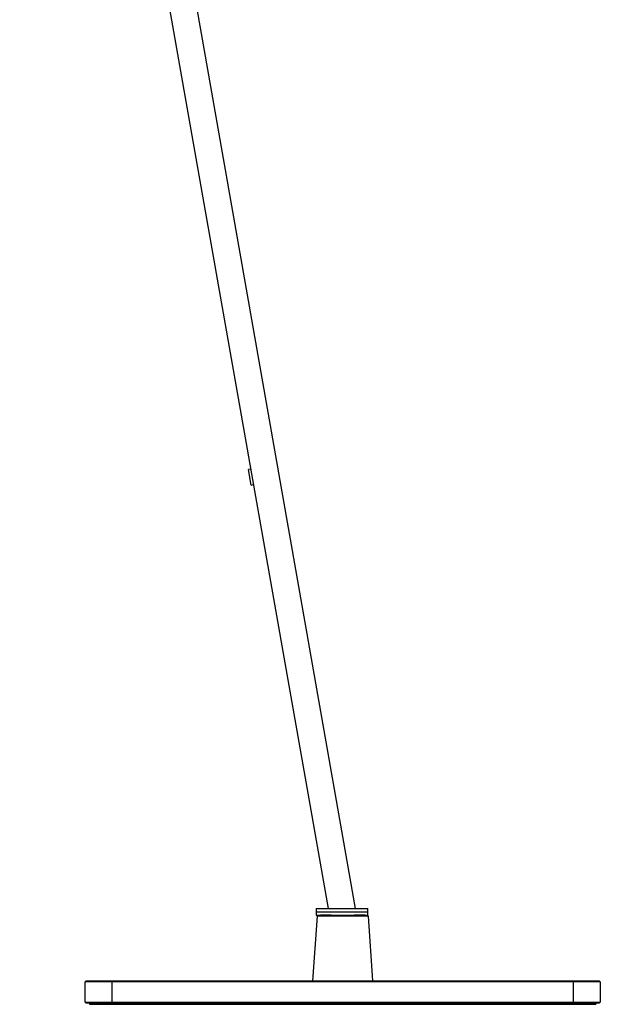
# Model space of a CAD drawing. Header units: millimetres. Extents: x 1012 to 2213, y 714 to 2692.
# Tile 4 of 8: x 1812 to 2072, y 1262 to 1703. Entities that reach past the tile are written whole.
import ezdxf

# ---------------------------------------------------------------- set-up
doc = ezdxf.new("R2010")
doc.units = ezdxf.units.MM
doc.header["$LTSCALE"] = 20

msp = doc.modelspace()

# ---------------------------------------------------------------- linework, layer by layer
at = {"color": 7, "linetype": 'Continuous', "lineweight": 25}
for p, q in [((1811.95, 2089.01), (1950.24, 1304.75)), ((1823.77, 2091.09), (1962.42, 1304.75)), ((1915.53, 1501.57), (1914.55, 1501.4)), ((1915.76, 1494.5), (1914.55, 1501.4)), ((1915.76, 1494.5), (1916.75, 1494.68)), ((1944.89, 1304.75), (1944.89, 1303.25)), ((1944.89, 1304.75), (1968.09, 1304.75)), ((1944.89, 1303.25), (1944.89, 1301.75)), ((1944.89, 1303.25), (1968.09, 1303.25)), ((1944.89, 1303.25), (1968.09, 1303.25)), ((1968.09, 1303.25), (1968.09, 1304.75)), ((1968.09, 1301.75), (1968.09, 1303.25)), ((1945.28, 1301.25), (1943.28, 1272.25)), ((1944.89, 1301.75), (1968.09, 1301.75)), ((1968.28, 1301.25), (1945.28, 1301.25)), ((1951.67, 1301.75), (1946.77, 1301.65)), ((1946.77, 1301.65), (1946.78, 1301.25)), ((1946.77, 1301.65), (1956.78, 1301.65)), ((1956.78, 1301.65), (1966.79, 1301.65)), ((1966.79, 1301.65), (1961.89, 1301.75)), ((1966.78, 1301.25), (1966.79, 1301.65)), ((1970.28, 1272.25), (1968.28, 1301.25)), ((1841.78, 1272.25), (1841.28, 1271.75)), ((1853.28, 1271.75), (1841.28, 1271.75)), ((1841.28, 1262.75), (1841.28, 1271.75)), ((1841.78, 1272.25), (1853.28, 1272.25)), ((1853.28, 1272.25), (1853.28, 1271.75)), ((1853.28, 1272.25), (2060.28, 1272.25)), ((2060.28, 1271.75), (1853.28, 1271.75)), ((1853.28, 1271.75), (1853.28, 1262.75)), ((2060.28, 1272.25), (2060.28, 1271.75)), ((2060.28, 1272.25), (2071.78, 1272.25)), ((2060.28, 1262.75), (2060.28, 1271.75)), ((2072.28, 1271.75), (2060.28, 1271.75)), ((2071.78, 1272.25), (2072.28, 1271.75)), ((2072.28, 1271.75), (2072.28, 1262.75)), ((1841.78, 1262.25), (1841.28, 1262.75)), ((1841.28, 1262.75), (1853.28, 1262.75)), ((1853.28, 1262.25), (1841.78, 1262.25)), ((1843.28, 1262.25), (1843.28, 1261.75)), ((1853.28, 1262.25), (1853.28, 1262.75)), ((1853.28, 1262.75), (2060.28, 1262.75)), ((2060.28, 1262.25), (1853.28, 1262.25)), ((1853.78, 1262.25), (1853.78, 1261.75)), ((2059.78, 1262.25), (2059.78, 1261.75)), ((2060.28, 1262.75), (2060.28, 1262.25)), ((2060.28, 1262.75), (2072.28, 1262.75)), ((2071.78, 1262.25), (2060.28, 1262.25)), ((2070.28, 1262.25), (2070.28, 1261.75)), ((2072.28, 1262.75), (2071.78, 1262.25)), ((1843.28, 1261.75), (1853.78, 1261.75)), ((1853.78, 1261.75), (2059.78, 1261.75)), ((2059.78, 1261.75), (2070.28, 1261.75))]:
    msp.add_line(p, q, dxfattribs=at)

doc.saveas('drawing.dxf')
